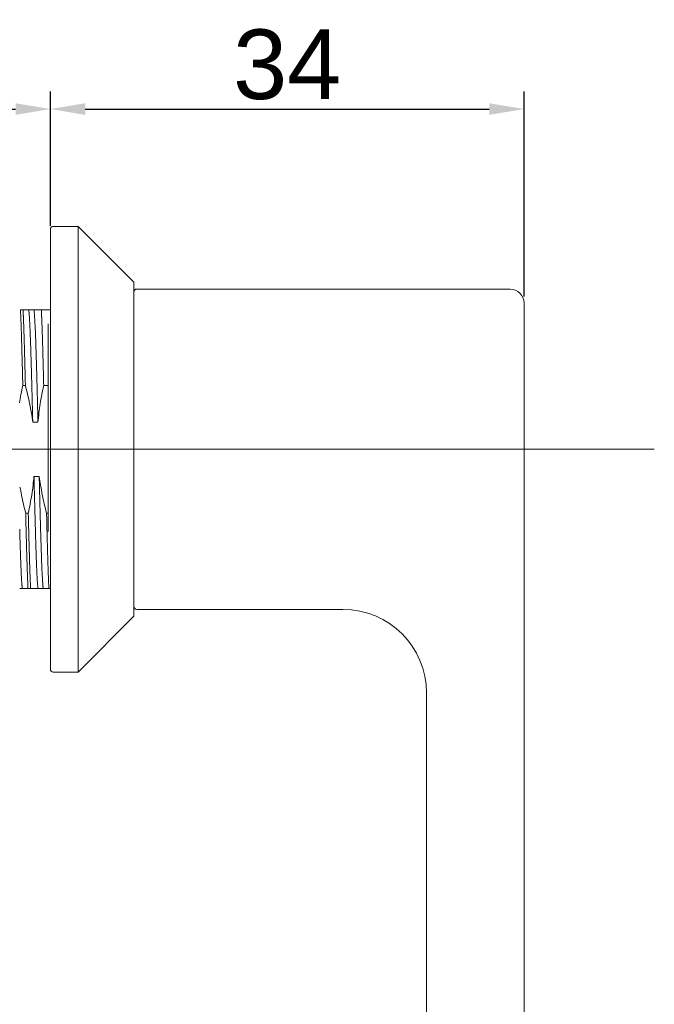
# Model space of a CAD drawing. Header units: millimetres. Extents: x 1418 to 1925, y 1452 to 1840.
# Tile 12 of 18: x 1714 to 1760, y 1623 to 1694. Entities that reach past the tile are written whole.
import ezdxf
from ezdxf.lldxf.tags import DXFTag

# ---------------------------------------------------------------- set-up
doc = ezdxf.new("R2010")
doc.units = ezdxf.units.MM
doc.layers.add('1', color=7, linetype='Continuous', true_color=0xffffff)
doc.layers.add('171', color=7, linetype='Continuous', true_color=0xffffff)
doc.layers.add('尺寸线层', color=3, linetype='Continuous', lineweight=18)
doc.styles.get("Standard").update_dxf_attribs({"font": 'arial.ttf'})
tags = doc.linetypes.add('DASHED', pattern=[25.72, 12.86, -12.86]).pattern_tags.tags
tags[6:7] = [DXFTag(74, 4), DXFTag(75, 0), DXFTag(340, '0'), DXFTag(46, 0.0), DXFTag(50, 0.0), DXFTag(44, 0.0), DXFTag(45, 0.0)]
tags[4:5] = [DXFTag(74, 4), DXFTag(75, 0), DXFTag(340, '0'), DXFTag(46, 0.0), DXFTag(50, 0.0), DXFTag(44, 0.0), DXFTag(45, 0.0)]
doc.dimstyles.new('ISO-25', dxfattribs={"dimtxt": 5, "dimasz": 2.5, "dimexe": 1.25, "dimexo": 0.625, "dimtad": 1, "dimtxsty": 'Standard', "dimcen": 2.5, "dimadec": 0, "dimazin": 0, "dimtfac": 1, "dimtmove": 0, "dimatfit": 3, "dimfxl": 1, "dimarcsym": 0})

# ---------------------------------------------------------------- blocks, each defined once
blk = doc.blocks.new('*D79')
at = {"layer": 'Defpoints', "color": 0, "transparency": 16777216}
for p in [(1750.203, 1687.304), (1716.203, 1678.674), (1750.203, 1673.213)]:
    blk.add_point(p, dxfattribs=at)
at = {"layer": '尺寸线层', "color": 0, "lineweight": -2, "transparency": 16777216}
for p, q in [((1716.203, 1679.299), (1716.203, 1688.554)), ((1750.203, 1673.838), (1750.203, 1688.554)), ((1718.703, 1687.304), (1747.703, 1687.304))]:
    blk.add_line(p, q, dxfattribs=at)
at = {"layer": '尺寸线层', "color": 0, "transparency": 16777216}
for points in [[(1718.703, 1687.721), (1718.703, 1686.887), (1716.203, 1687.304)], [(1747.703, 1687.721), (1747.703, 1686.887), (1750.203, 1687.304)]]:
    blk.add_solid(points, dxfattribs=at)
at = {"layer": '尺寸线层', "color": 0, "transparency": 16777216, "insert": (1733.203, 1690.484), "char_height": 5, "attachment_point": 5}
blk.add_mtext('34', dxfattribs=at)
blk = doc.blocks.new('*D80')
at = {"layer": 'Defpoints', "color": 0, "transparency": 16777216}
for p in [(1716.203, 1687.304), (1716.203, 1678.302), (1698.203, 1672.322)]:
    blk.add_point(p, dxfattribs=at)
at = {"layer": '尺寸线层', "color": 0, "lineweight": -2, "transparency": 16777216}
for p, q in [((1698.203, 1672.947), (1698.203, 1688.554)), ((1716.203, 1678.927), (1716.203, 1688.554)), ((1700.703, 1687.304), (1713.703, 1687.304))]:
    blk.add_line(p, q, dxfattribs=at)
at = {"layer": '尺寸线层', "color": 0, "transparency": 16777216}
for points in [[(1700.703, 1687.721), (1700.703, 1686.887), (1698.203, 1687.304)], [(1713.703, 1687.721), (1713.703, 1686.887), (1716.203, 1687.304)]]:
    blk.add_solid(points, dxfattribs=at)
at = {"layer": '尺寸线层', "color": 0, "transparency": 16777216, "insert": (1707.203, 1690.482), "char_height": 5, "attachment_point": 5}
blk.add_mtext('18', dxfattribs=at)

msp = doc.modelspace()

# ---------------------------------------------------------------- linework, layer by layer
at = {"layer": '1', "color": 7, "linetype": 'Continuous', "lineweight": 18}
for p, q in [((1716.203, 1678.674), (1716.203, 1662.874)), ((1718.203, 1678.874), (1716.403, 1678.874)), ((1718.203, 1678.874), (1718.203, 1646.874)), ((1722.203, 1674.874), (1718.203, 1678.874)), ((1722.203, 1674.874), (1722.203, 1650.874)), ((1749.203, 1674.374), (1722.403, 1674.374)), ((1750.203, 1673.374), (1750.203, 1662.874)), ((1714.056, 1672.874), (1714.243, 1672.874)), ((1715.556, 1672.874), (1716.203, 1672.874)), ((1716.054, 1671.874), (1716.054, 1656.966)), ((1714.412, 1667.456), (1714.225, 1667.456)), ((1716.054, 1667.456), (1715.725, 1667.456)), ((1716.203, 1662.874), (1716.203, 1647.074)), ((1750.203, 1662.874), (1750.203, 1566.124)), ((1714.431, 1658.291), (1714.618, 1658.291)), ((1715.931, 1658.291), (1716.054, 1658.291)), ((1714.787, 1652.874), (1714.6, 1652.874)), ((1716.203, 1652.874), (1716.1, 1652.874)), ((1722.403, 1651.374), (1737.203, 1651.374)), ((1718.203, 1646.874), (1722.203, 1650.874)), ((1716.403, 1646.874), (1718.203, 1646.874)), ((1743.203, 1569.518), (1743.203, 1645.374))]:
    msp.add_line(p, q, dxfattribs=at)
at = {"layer": '1', "color": 7, "linetype": 'Continuous', "lineweight": 13}
msp.add_line((1750.203, 1662.874), (1750.203, 1566.125), dxfattribs=at)
at = {"layer": '1', "color": 7, "linetype": 'Continuous', "lineweight": 18}
for centre, radius, start, end in [((1716.403, 1678.674), 0.2, 90, 180), ((1722.403, 1674.174), 0.2, 90, 180), ((1749.203, 1673.374), 1, 0, 90), ((1722.403, 1651.574), 0.2, 180, 270), ((1737.203, 1645.374), 6, 0, 90), ((1716.403, 1647.074), 0.2, 180, 270)]:
    msp.add_arc(centre, radius, start, end, dxfattribs=at)
for points, weights, knots in [([(1714.225, 1667.456), (1714.181, 1669.254), (1714.14, 1670.652), (1714.1, 1672.05), (1714.056, 1672.874)], [0.962269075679, 0.965480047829, 1, 0.965480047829, 0.962269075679], [0, 0, 0, 0.5, 0.5, 1, 1, 1]), ([(1714.412, 1667.456), (1714.368, 1669.254), (1714.328, 1670.652), (1714.287, 1672.05), (1714.243, 1672.874)], [0.962269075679, 0.965480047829, 1, 0.965480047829, 0.962269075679], [0, 0, 0, 0.5, 0.5, 1, 1, 1]), ([(1714.939, 1664.822), (1714.866, 1667.877), (1714.797, 1670.078), (1714.727, 1672.278), (1714.654, 1672.874)], [0.971647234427, 0.942718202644, 1, 0.942718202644, 0.971647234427], [0, 0, 0, 0.5, 0.5, 1, 1, 1]), ([(1715.314, 1664.822), (1715.241, 1667.877), (1715.172, 1670.078), (1715.102, 1672.278), (1715.029, 1672.874)], [0.971647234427, 0.942718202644, 1, 0.942718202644, 0.971647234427], [0, 0, 0, 0.5, 0.5, 1, 1, 1]), ([(1715.725, 1667.456), (1715.681, 1669.254), (1715.64, 1670.652), (1715.6, 1672.05), (1715.556, 1672.874)], [0.962269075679, 0.965480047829, 1, 0.965480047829, 0.962269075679], [0, 0, 0, 0.5, 0.5, 1, 1, 1]), ([(1715.314, 1652.874), (1715.241, 1653.469), (1715.172, 1655.669), (1715.102, 1657.87), (1715.029, 1660.925)], [0.971647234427, 0.942718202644, 1, 0.942718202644, 0.971647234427], [0, 0, 0, 0.5, 0.5, 1, 1, 1]), ([(1715.689, 1652.874), (1715.616, 1653.469), (1715.547, 1655.669), (1715.477, 1657.87), (1715.404, 1660.925)], [0.971647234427, 0.942718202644, 1, 0.942718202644, 0.971647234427], [0, 0, 0, 0.5, 0.5, 1, 1, 1]), ([(1714.6, 1652.874), (1714.556, 1653.697), (1714.515, 1655.095), (1714.475, 1656.493), (1714.431, 1658.291)], [0.962269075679, 0.965480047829, 1, 0.965480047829, 0.962269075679], [0, 0, 0, 0.5, 0.5, 1, 1, 1]), ([(1714.787, 1652.874), (1714.743, 1653.697), (1714.703, 1655.095), (1714.662, 1656.493), (1714.618, 1658.291)], [0.962269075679, 0.965480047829, 1, 0.965480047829, 0.962269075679], [0, 0, 0, 0.5, 0.5, 1, 1, 1]), ([(1716.1, 1652.874), (1716.056, 1653.697), (1716.015, 1655.095), (1715.975, 1656.493), (1715.931, 1658.291)], [0.962269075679, 0.965480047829, 1, 0.965480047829, 0.962269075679], [0, 0, 0, 0.5, 0.5, 1, 1, 1]), ([(1714.189, 1652.874), (1714.116, 1653.469), (1714.047, 1655.669), (1714.025, 1656.343), (1714.003, 1657.13)], [0.971647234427, 0.942718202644, 1, 0.981739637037, 0.972240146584], [0, 0, 0, 0.758276, 0.758276, 1, 1, 1])]:
    msp.add_rational_spline(points, weights, degree=2, knots=knots, dxfattribs=at)
for points, knots in [([(1714.243, 1672.874), (1714.291, 1672.874), (1714.336, 1672.874), (1714.419, 1672.874), (1714.457, 1672.874), (1714.526, 1672.874), (1714.557, 1672.874), (1714.611, 1672.874), (1714.635, 1672.874), (1714.654, 1672.874)], [0, 0, 0, 0, 0.25, 0.25, 0.5, 0.5, 0.75, 0.75, 1, 1, 1, 1]), ([(1715.029, 1672.874), (1715.059, 1672.874), (1715.092, 1672.874), (1715.167, 1672.874), (1715.208, 1672.874), (1715.296, 1672.874), (1715.344, 1672.874), (1715.445, 1672.874), (1715.499, 1672.874), (1715.556, 1672.874)], [0, 0, 0, 0, 0.25, 0.25, 0.5, 0.5, 0.75, 0.75, 1, 1, 1, 1]), ([(1714.225, 1667.456), (1714.177, 1667.239), (1714.132, 1667.021), (1714.052, 1666.6), (1714.017, 1666.397), (1713.984, 1666.194)], [0, 0, 0, 0, 0.518941, 0.518941, 1, 1, 1, 1]), ([(1714.939, 1664.822), (1714.909, 1665.044), (1714.876, 1665.266), (1714.801, 1665.707), (1714.76, 1665.928), (1714.672, 1666.367), (1714.624, 1666.586), (1714.523, 1667.022), (1714.469, 1667.239), (1714.412, 1667.456)], [0, 0, 0, 0, 0.25, 0.25, 0.5, 0.5, 0.75, 0.75, 1, 1, 1, 1]), ([(1715.725, 1667.456), (1715.677, 1667.239), (1715.632, 1667.021), (1715.549, 1666.585), (1715.511, 1666.365), (1715.442, 1665.926), (1715.411, 1665.706), (1715.357, 1665.265), (1715.333, 1665.044), (1715.314, 1664.822)], [0, 0, 0, 0, 0.25, 0.25, 0.5, 0.5, 0.75, 0.75, 1, 1, 1, 1]), ([(1714.618, 1658.291), (1714.666, 1658.508), (1714.711, 1658.726), (1714.794, 1659.163), (1714.832, 1659.382), (1714.901, 1659.821), (1714.932, 1660.041), (1714.986, 1660.482), (1715.01, 1660.703), (1715.029, 1660.925)], [0, 0, 0, 0, 0.25, 0.25, 0.5, 0.5, 0.75, 0.75, 1, 1, 1, 1]), ([(1715.404, 1660.925), (1715.434, 1660.703), (1715.467, 1660.481), (1715.542, 1660.04), (1715.583, 1659.819), (1715.671, 1659.38), (1715.719, 1659.161), (1715.82, 1658.725), (1715.874, 1658.508), (1715.931, 1658.291)], [0, 0, 0, 0, 0.25, 0.25, 0.5, 0.5, 0.75, 0.75, 1, 1, 1, 1]), ([(1714.024, 1660.147), (1714.056, 1659.964), (1714.09, 1659.782), (1714.171, 1659.38), (1714.219, 1659.161), (1714.32, 1658.725), (1714.374, 1658.508), (1714.431, 1658.291)], [0, 0, 0, 0, 0.292943, 0.292943, 0.646471, 0.646471, 1, 1, 1, 1]), ([(1714.6, 1652.874), (1714.552, 1652.874), (1714.507, 1652.874), (1714.424, 1652.874), (1714.386, 1652.874), (1714.317, 1652.874), (1714.286, 1652.874), (1714.232, 1652.874), (1714.208, 1652.874), (1714.189, 1652.874)], [0, 0, 0, 0, 0.25, 0.25, 0.5, 0.5, 0.75, 0.75, 1, 1, 1, 1]), ([(1715.314, 1652.874), (1715.284, 1652.874), (1715.251, 1652.874), (1715.176, 1652.874), (1715.135, 1652.874), (1715.047, 1652.874), (1714.999, 1652.874), (1714.898, 1652.874), (1714.844, 1652.874), (1714.787, 1652.874)], [0, 0, 0, 0, 0.25, 0.25, 0.5, 0.5, 0.75, 0.75, 1, 1, 1, 1]), ([(1716.1, 1652.874), (1716.052, 1652.874), (1716.007, 1652.874), (1715.924, 1652.874), (1715.886, 1652.874), (1715.817, 1652.874), (1715.786, 1652.874), (1715.732, 1652.874), (1715.708, 1652.874), (1715.689, 1652.874)], [0, 0, 0, 0, 0.25, 0.25, 0.5, 0.5, 0.75, 0.75, 1, 1, 1, 1])]:
    msp.add_open_spline(points, degree=3, knots=knots, dxfattribs=at)
for points in [[(1714.654, 1672.874), (1715.029, 1672.874)], [(1715.314, 1664.822), (1714.939, 1664.822)], [(1715.029, 1660.925), (1715.404, 1660.925)], [(1714.189, 1652.874), (1714.003, 1652.874)], [(1715.689, 1652.874), (1715.314, 1652.874)]]:
    msp.add_open_spline(points, degree=1, dxfattribs=at)
at = {"layer": '171', "color": 1, "linetype": 'DASHED', "lineweight": 18}
for p, q in [((1675.583, 1662.874), (1759.553, 1662.874)), ((1733.818, 1662.874), (1688.695, 1662.874))]:
    msp.add_line(p, q, dxfattribs=at)

# ---------------------------------------------------------------- dimensions: what is measured, and where the dimension line sits
at = {"layer": '尺寸线层'}
for base, p1, p2, picture, middle in [((1716.203, 1687.304), (1698.203, 1672.322), (1716.203, 1678.302), '*D80', (1707.203, 1690.482)), ((1750.203, 1687.304), (1716.203, 1678.674), (1750.203, 1673.213), '*D79', (1733.203, 1690.484))]:
    dim = msp.add_linear_dim(base=base, p1=p1, p2=p2, dimstyle='ISO-25', dxfattribs=at)
    dim.commit()
    dim.dimension.update_dxf_attribs({"geometry": picture, "text_midpoint": middle})

doc.saveas('drawing.dxf')
